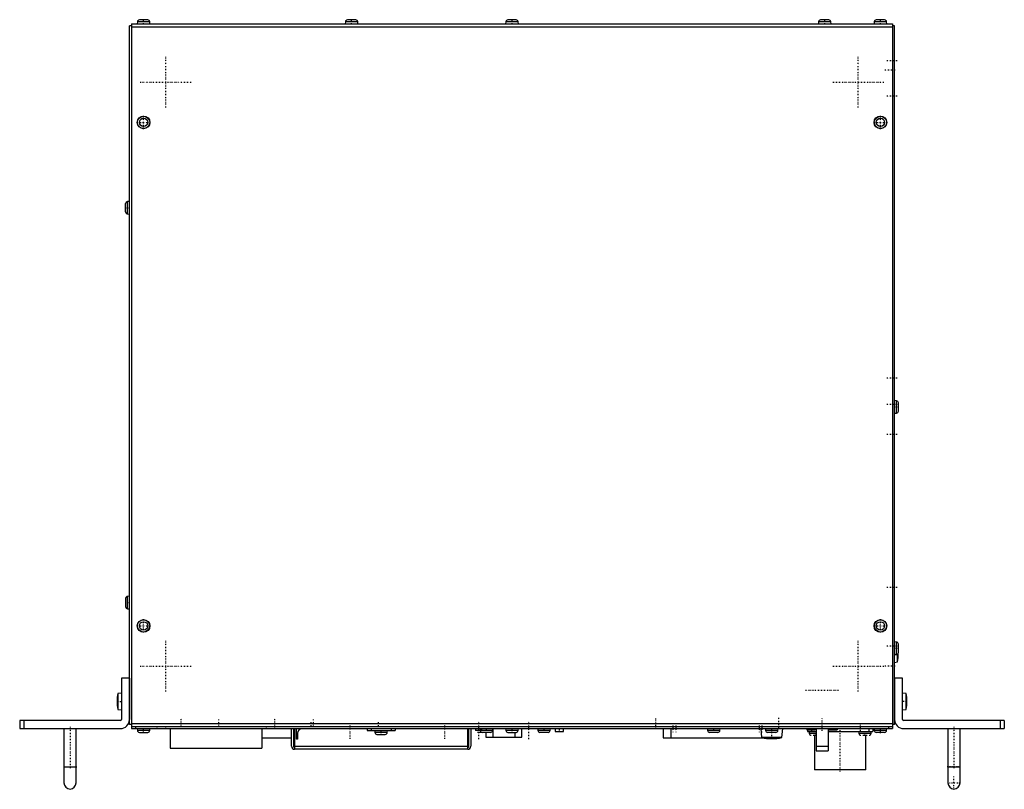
# Model space of a CAD drawing. Extents: x -54 to 434, y -30 to 352.
import ezdxf

# ---------------------------------------------------------------- set-up
doc = ezdxf.new("R2010")
doc.units = 0
doc.linetypes.add('CENTER', pattern=[1.5, 0.45, -0.5, 0.05, -0.5])
doc.layers.add('AM_0', color=7, linetype='CONTINUOUS')
doc.layers.add('AM_7', color=7, linetype='CENTER')

msp = doc.modelspace()

# ---------------------------------------------------------------- linework, layer by layer
at = {"layer": 'AM_0', "color": 7, "linetype": 'CONTINUOUS'}
for p, q in [((0, 2), (0, 349)), ((1, 349), (0, 349)), ((1, 350), (1, 0)), ((1, 350), (379, 350)), ((1, 348.5), (379, 348.5)), ((3.94, 350.99), (3.85, 350)), ((10.06, 350.99), (3.94, 350.99)), ((9.06, 351.9), (4.94, 351.9)), ((10.15, 350), (10.06, 350.99)), ((107.24, 350.99), (107.15, 350)), ((113.36, 350.99), (107.24, 350.99)), ((112.36, 351.9), (108.24, 351.9)), ((113.45, 350), (113.36, 350.99)), ((186.94, 350.99), (186.85, 350)), ((193.06, 350.99), (186.94, 350.99)), ((192.06, 351.9), (187.94, 351.9)), ((193.15, 350), (193.06, 350.99)), ((342.24, 350.99), (342.15, 350)), ((348.36, 350.99), (342.24, 350.99)), ((347.36, 351.9), (343.24, 351.9)), ((348.45, 350), (348.36, 350.99)), ((369.94, 350.99), (369.85, 350)), ((376.06, 350.99), (369.94, 350.99)), ((375.06, 351.9), (370.94, 351.9)), ((376.15, 350), (376.06, 350.99)), ((379, 350), (379, 0)), ((380, 349), (379, 349)), ((380, 2), (380, 349)), ((-1.9, 256.54), (-1.9, 260.66)), ((0, 261.75), (-0.99, 261.66)), ((-0.99, 255.54), (-0.99, 261.66)), ((-0.99, 255.54), (0, 255.45)), ((380.99, 162.76), (380, 162.85)), ((380.99, 156.64), (380.99, 162.76)), ((381.9, 157.64), (381.9, 161.76)), ((380, 156.55), (380.99, 156.64)), ((-1.9, 64.66), (-1.9, 60.54)), ((0, 65.75), (-0.99, 65.66)), ((-0.99, 59.54), (-0.99, 65.66)), ((-0.99, 59.54), (0, 59.45)), ((380.99, 42.96), (380, 43.05)), ((380.99, 36.84), (380.99, 42.96)), ((381.9, 37.84), (381.9, 41.96)), ((380, 36.75), (380.99, 36.84)), ((381.43, 33.07), (381.43, 36.99)), ((380, 32.85), (381.43, 33.07)), ((0, 25), (-4, 25)), ((-4, 25), (-4, 4.5)), ((0, 25), (0, 4.5)), ((380, 25), (380, 4.5)), ((384, 25), (380, 25)), ((384, 4.5), (384, 25)), ((-6.02, 15.65), (-6.01, 15.65)), ((-4, 17.65), (-5.7, 17.5)), ((-5.7, 17.5), (-5.7, 9.5)), ((385.7, 17.5), (384, 17.65)), ((385.7, 9.5), (385.7, 17.5)), ((386.01, 15.65), (386.02, 15.65)), ((-6.14, 14), (-6.01, 14)), ((-6.01, 13), (-6.14, 13)), ((-6.01, 11.35), (-6.02, 11.35)), ((386.01, 14), (386.14, 14)), ((386.14, 13), (386.01, 13)), ((386.02, 11.35), (386.01, 11.35)), ((-5.7, 9.5), (-4, 9.35)), ((384, 9.35), (385.7, 9.5)), ((-54.5, 4), (-54.5, 0)), ((-4.5, 4), (-54.5, 4)), ((-54.5, 0), (-4.5, 0)), ((-52.5, 4), (-52.5, 0)), ((-32.5, 0), (-32.5, -27)), ((-26.5, -27), (-26.5, 0)), ((1, 2), (0, 2)), ((1, 2.5), (379, 2.5)), ((1, 1), (379, 1)), ((1, 0), (379, 0)), ((3, 1), (3, 0)), ((3.85, 0), (3.94, -0.99)), ((10.06, -0.99), (10.15, 0)), ((20.2, 0), (20.2, -9.7)), ((65.8, 0), (65.8, -9.7)), ((80.5, -8.8), (80.5, 0)), ((81.5, 0), (81.5, -8.8)), ((82, 0), (82, -10.3)), ((83, -5.3), (83, 0)), ((84.46, 0), (84.46, -0.49)), ((87.96, -0.2), (87.96, 0)), ((93.9, 0), (93.9, -0.2)), ((97.4, 0), (97.4, -0.2)), ((106.58, 0), (106.58, -0.2)), ((112.38, -0.2), (112.38, 0)), ((113.81, 0), (113.81, -0.2)), ((115.91, 0), (115.91, -0.2)), ((118, 0), (118, -1)), ((120, 0), (120, -1)), ((130, 0), (130, -1)), ((132, 0), (132, -1)), ((150.06, 0), (150.06, -0.2)), ((152.16, -0.2), (152.16, 0)), ((153.6, 0), (153.6, -0.2)), ((159.4, -0.2), (159.4, 0)), ((174.15, 0), (174.24, -0.99)), ((180.36, -0.99), (180.45, 0)), ((180.55, 0), (180.55, -4.32)), ((186.85, 0), (186.94, -0.99)), ((193.06, -0.99), (193.15, 0)), ((202.75, 0), (202.84, -0.99)), ((208.96, -0.99), (209.05, 0)), ((211.5, 0), (211.5, -1.5)), ((215.5, -1.5), (215.5, 0)), ((265.07, 0), (265.07, -4.57)), ((268.83, 0), (268.83, -4.57)), ((287.05, 0), (287.14, -0.99)), ((313.5, 0), (313.97, -4.49)), ((315.85, 0), (315.94, -0.99)), ((322.06, -0.99), (322.15, 0)), ((324.03, -4.49), (324.5, 0)), ((336.5, 0), (336.5, -0.59)), ((340.5, -0.59), (340.5, 0)), ((341, 0), (341, -11.08)), ((347, 0), (347, -11.08)), ((347.5, 0), (347.5, -0.59)), ((351.5, 0), (351.5, -0.59)), ((367.27, 0), (367.27, -1.39)), ((369.27, 0), (369.27, -1.39)), ((377, 1), (377, 0)), ((380, 2), (379, 2)), ((434.5, 4), (384.5, 4)), ((384.5, 0), (434.5, 0)), ((406.5, 0), (406.5, -27)), ((412.5, -27), (412.5, 0)), ((432.5, 4), (432.5, 0)), ((434.5, 4), (434.5, 0)), ((10.06, -0.99), (3.94, -0.99)), ((4.94, -1.9), (9.06, -1.9)), ((65.8, -4.6), (80.5, -4.6)), ((81.5, -4.6), (82, -4.6)), ((83, -4.6), (83.5, -4.6)), ((83.5, -2.2), (83.5, -5.3)), ((118, -0.2), (85.5, -0.2)), ((118, -1), (132, -1)), ((121.85, -1), (121.94, -1.99)), ((128.06, -1.99), (121.94, -1.99)), ((122.94, -2.9), (127.06, -2.9)), ((128.06, -1.99), (128.15, -1)), ((168, -0.2), (132, -0.2)), ((168, -10.3), (168, -0.2)), ((168.5, -8.8), (168.5, -0.2)), ((169.5, -0.2), (168.5, -0.2)), ((169.5, -0.2), (169.5, -8.8)), ((171.85, 0), (171.94, -0.99)), ((180.36, -0.99), (171.94, -0.99)), ((179.36, -1.9), (172.94, -1.9)), ((177.05, -1.9), (177.05, -4.32)), ((177.05, -4.32), (194.95, -4.32)), ((193.06, -0.99), (186.94, -0.99)), ((187.94, -1.9), (192.06, -1.9)), ((191.45, -1.9), (191.45, -4.32)), ((194.95, -4.32), (194.95, 0)), ((208.96, -0.99), (202.84, -0.99)), ((207.96, -1.9), (203.84, -1.9)), ((211.5, -1.5), (215.5, -1.5)), ((265.07, -4.57), (314.36, -4.57)), ((293.26, -0.99), (287.14, -0.99)), ((292.26, -1.9), (288.14, -1.9)), ((293.26, -0.99), (293.35, 0)), ((324.03, -4.49), (313.97, -4.49)), ((322.06, -0.99), (315.94, -0.99)), ((321.06, -1.9), (316.94, -1.9)), ((336.5, -0.59), (340.5, -0.59)), ((336.73, -0.59), (336.73, -1.39)), ((336.73, -1.39), (341, -1.39)), ((337.55, -1.39), (337.64, -2.38)), ((341, -2.38), (337.64, -2.38)), ((338.73, -0.59), (338.73, -1.39)), ((339.58, -3.29), (341, -3.29)), ((340.3, -3.29), (340.3, -20.44)), ((347, -1.39), (369.27, -1.39)), ((347.5, -0.59), (351.5, -0.59)), ((362.15, -1.39), (362.25, -2.38)), ((368.36, -2.38), (362.25, -2.38)), ((364.19, -3.29), (366.42, -3.29)), ((365.7, -20.44), (365.7, -3.29)), ((368.36, -2.38), (368.45, -1.39)), ((369.85, 0), (369.94, -0.99)), ((376.06, -0.99), (369.94, -0.99)), ((375.06, -1.9), (370.94, -1.9)), ((376.06, -0.99), (376.15, 0)), ((20.2, -9.7), (65.8, -9.7)), ((82, -8.8), (168, -8.8)), ((83.5, -5.3), (83, -5.3)), ((347, -8.89), (341, -8.89)), ((168, -10.3), (82, -10.3)), ((341, -11.08), (347, -11.08)), ((-32.5, -19), (-26.5, -19)), ((406.5, -19), (412.5, -19)), ((365.7, -20.44), (340.3, -20.44))]:
    msp.add_line(p, q, dxfattribs=at)
for centre, radius in [((7, 301), 3.15), ((7, 301), 3.06), ((373, 301), 3.15), ((373, 301), 3.06), ((7, 301), 2.06), ((373, 301), 2.06), ((7, 51), 3.15), ((7, 51), 3.06), ((373, 51), 3.15), ((373, 51), 3.06), ((7, 51), 2.06), ((373, 51), 2.06)]:
    msp.add_circle(centre, radius, dxfattribs=at)
for centre, radius, start, end in [((4.94, 350.9), 1, 90, 174.8056), ((9.06, 350.9), 1, 5.1944, 90), ((108.24, 350.9), 1, 90, 174.8056), ((112.36, 350.9), 1, 5.1944, 90), ((187.94, 350.9), 1, 90, 174.8056), ((192.06, 350.9), 1, 5.1944, 90), ((343.24, 350.9), 1, 90, 174.8056), ((347.36, 350.9), 1, 5.1944, 90), ((370.94, 350.9), 1, 90, 174.8056), ((375.06, 350.9), 1, 5.1944, 90), ((-0.9, 260.66), 1, 95.1944, 180), ((-0.9, 256.54), 1, 180, 264.8056), ((380.9, 161.76), 1, 0, 84.8056), ((380.9, 157.64), 1, 275.1944, 0), ((-0.9, 64.66), 1, 95.1944, 180), ((-0.9, 60.54), 1, 180, 264.8056), ((380.9, 41.96), 1, 0, 84.8056), ((380.9, 37.84), 1, 275.1944, 0), ((363.02, 37), 18.82, 347.9404, 1.5099), ((11.85, 13.5), 18, 173.1384, 178.4079), ((11.85, 13.5), 18, 167.1624, 173.141), ((368.15, 13.5), 18, 6.859, 12.8376), ((368.15, 13.5), 18, 1.5921, 6.8616), ((11.85, 13.5), 18, 181.5921, 186.8616), ((11.85, 13.5), 17.87, 178.397, 181.603), ((11.85, 13.5), 18, 186.859, 192.8376), ((368.15, 13.5), 18, 347.1624, 353.141), ((368.15, 13.5), 17.87, 358.397, 1.603), ((368.15, 13.5), 18, 353.1384, 358.4079), ((-4.5, 4.5), 4.5, 270, 0), ((-4.5, 4.5), 0.5, 270, 0), ((384.5, 4.5), 4.5, 180, 270), ((384.5, 4.5), 0.5, 180, 270), ((4.94, -0.9), 1, 185.1944, 270), ((9.06, -0.9), 1, 270, 354.8056), ((85.5, -2.2), 2, 90, 180), ((122.94, -1.9), 1, 185.1944, 270), ((127.06, -1.9), 1, 270, 354.8056), ((175.24, -0.9), 1, 185.1944, 270), ((179.36, -0.9), 1, 270, 354.8056), ((187.94, -0.9), 1, 185.1944, 270), ((192.06, -0.9), 1, 270, 354.8056), ((203.84, -0.9), 1, 185.1944, 270), ((207.96, -0.9), 1, 270, 354.8056), ((288.14, -0.9), 1, 185.1944, 270), ((292.26, -0.9), 1, 270, 354.8056), ((319, 20.25), 25.25, 258.5149, 281.4851), ((316.94, -0.9), 1, 185.1944, 270), ((321.06, -0.9), 1, 270, 354.8056), ((338.63, -2.29), 1, 185.1944, 270), ((363.24, -2.29), 1, 185.1944, 270), ((367.37, -2.29), 1, 270, 354.8056), ((370.94, -0.9), 1, 185.1944, 270), ((375.06, -0.9), 1, 270, 354.8056), ((82, -8.8), 1.5, 180, 270), ((82, -8.8), 0.5, 180, 270), ((168, -8.8), 1.5, 270, 0), ((168, -8.8), 0.5, 270, 0), ((-29.5, -27), 3, 180, 0), ((409.5, -27), 3, 180, 0)]:
    msp.add_arc(centre, radius, start, end, dxfattribs=at)
at = {"layer": 'AM_7', "color": 4, "linetype": 'CENTER'}
for p, q in [((7, 349.9), (7, 352)), ((110.3, 349.9), (110.3, 352)), ((190, 349.9), (190, 352)), ((345.3, 349.9), (345.3, 352)), ((373, 349.9), (373, 352)), ((18, 308.4), (18, 333.6)), ((362, 308.4), (362, 333.6)), ((381.25, 331.5), (375.75, 331.5)), ((380.25, 327), (374.75, 327)), ((5.4, 321), (30.6, 321)), ((349.4, 321), (374.6, 321)), ((381.25, 314), (375.75, 314)), ((7, 297.69), (7, 304.31)), ((373, 297.69), (373, 304.31)), ((3.69, 301), (10.31, 301)), ((369.69, 301), (376.31, 301)), ((-2, 258.6), (0.09, 258.6)), ((381.25, 174), (375.75, 174)), ((381.25, 161), (375.75, 161)), ((379.9, 159.7), (382, 159.7)), ((381.25, 146), (375.75, 146)), ((381.25, 70), (375.75, 70)), ((-2, 62.6), (0.09, 62.6)), ((7, 47.69), (7, 54.31)), ((373, 47.69), (373, 54.31)), ((3.69, 51), (10.31, 51)), ((369.69, 51), (376.31, 51)), ((18, 18.4), (18, 43.6)), ((362, 18.4), (362, 43.6)), ((381.25, 41), (375.75, 41)), ((379.9, 39.9), (382, 39.9)), ((379.91, 37), (381.94, 37)), ((5.4, 31), (30.6, 31)), ((349.4, 31), (374.6, 31)), ((380.25, 31), (374.75, 31)), ((335.75, 19.1), (352.25, 19.1)), ((-6.26, 13.5), (-3.89, 13.5)), ((386.26, 13.5), (383.89, 13.5)), ((25.75, 1.1), (25.75, 5.5)), ((72.25, 1.1), (72.25, 5.5)), ((261.45, -0.15), (261.45, 5.35)), ((322.56, 0.24), (322.56, 5.74)), ((344, -1.15), (344, 5.25)), ((-29.5, 0.95), (-29.5, -19.95)), ((7, -2.33), (7, 0.64)), ((13.75, -0.05), (13.75, 1.05)), ((18, -0.05), (18, 1.05)), ((44.48, 1.15), (44.48, 4.45)), ((68, -0.05), (68, 1.05)), ((72.25, -0.05), (72.25, 1.05)), ((90.34, 1.2), (90.34, 3.4)), ((91.48, 1.15), (91.48, 4.45)), ((109.48, 1.61), (109.48, -5.1)), ((123.66, 1.2), (123.66, 3.4)), ((156.5, 1.61), (156.5, -5.1)), ((173.5, -5.2), (173.5, 3.6)), ((175, -2), (175, 0.09)), ((177.3, -2), (177.3, 0.09)), ((190, -2), (190, 0.09)), ((198.4, -5.2), (198.4, 3.6)), ((205.9, -2), (205.9, 0.09)), ((213.5, 1.13), (213.5, -1.62)), ((269.9, 1.45), (269.9, -1.85)), ((271.3, 1.45), (271.3, -1.85)), ((290.2, -2), (290.2, 0.09)), ((312.7, 1.45), (312.7, -1.85)), ((314.13, 1.45), (314.13, -1.85)), ((319, -5.25), (319, 0.25)), ((363, -1.15), (363, 2.15)), ((373, -2.33), (373, 0.64)), ((409.5, 0.95), (409.5, -19.95)), ((125, -2.99), (125, -0.9)), ((340.69, -3.38), (340.69, -1.29)), ((353, -21.39), (353, -0.44)), ((365.31, -3.38), (365.31, -1.29)), ((-32.8, -19), (-26.2, -19)), ((412.8, -19), (406.2, -19)), ((409.5, -30.15), (409.5, -23.85)), ((406.35, -27), (412.65, -27))]:
    msp.add_line(p, q, dxfattribs=at)

doc.saveas('drawing.dxf')
